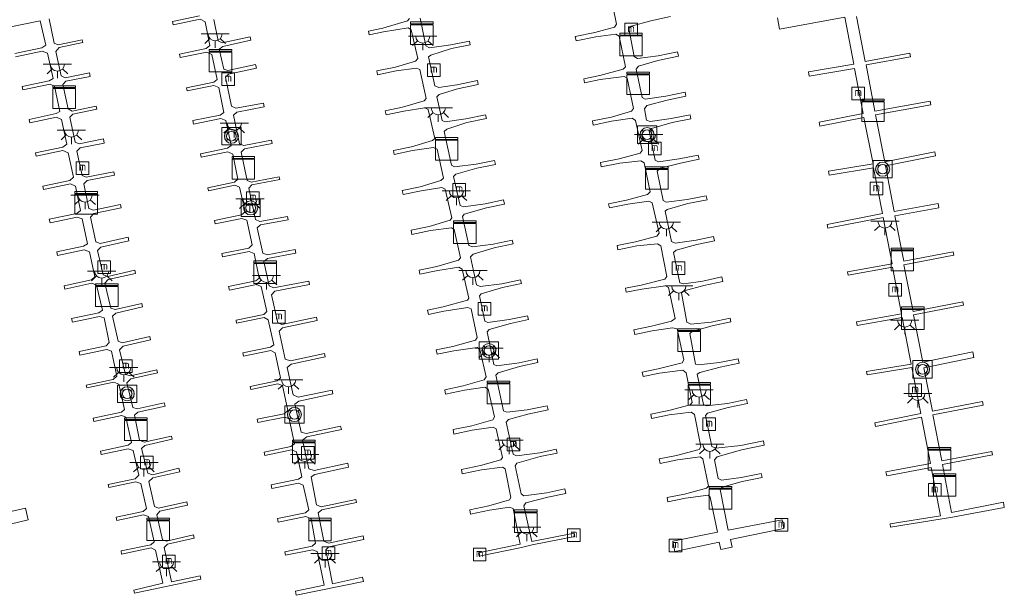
# Model space of a CAD drawing. Extents: x 184075 to 186166, y 346026 to 349063.
# Tile 63 of 136: x 185088 to 185263, y 346673 to 346775. Entities that reach past the tile are written whole.
import ezdxf
from ezdxf.enums import TextEntityAlignment as Align

# ---------------------------------------------------------------- set-up
doc = ezdxf.new("R2010")
doc.units = 0
for name, color, linetype, lineweight in [('B-ME-IE-MEUBILAIR_WATERWEGMEUBILAIR-S', 150, 'Continuous', 25), ('B-ME-IE-MEUBILAIR_WEGMEUBILAIR-S', 7, 'Continuous', 25), ('B-ME-KW-KUNSTWERK_STEIGER-GV', 170, 'Continuous', 18)]:
    doc.layers.add(name, color=color, linetype=linetype, lineweight=lineweight)
doc.styles.add('NLCS-ISO', font='NLCS-ISO.ttf')

# ---------------------------------------------------------------- blocks, each defined once
blk = doc.blocks.new('SIE-WATER_MEERPAAL-SO')
at = {"color": 0, "linetype": 'ByBlock', "lineweight": 18}
blk.add_lwpolyline([(-1.12, -1.12), (1.12, -1.12), (1.12, 1.12), (-1.12, 1.12)], close=True, dxfattribs=at)
at = {"color": 0, "linetype": 'ByBlock', "lineweight": 18, "style": 'NLCS-ISO'}
blk.add_text('m', height=1.5, dxfattribs=at).set_placement((0, 0.28), align=Align.MIDDLE_CENTER)
blk = doc.blocks.new('SOG-WATER_REDDINGSMIDDEL-SO')
at = {"linetype": 'ByBlock', "lineweight": 18}
h = blk.add_hatch(color=0, dxfattribs=at)
h.dxf.hatch_style = 1
h.paths.add_polyline_path([(1.25, 0, 0.187058), (0.92, 0.84), (0.63, 0.57, -0.187058), (0.85, 0, -0.187058), (0.63, -0.57), (0.92, -0.84, 0.187058)])
h.paths.add_polyline_path([(-0.63, 0.57), (-0.92, 0.84, 0.187058), (-1.25, 0, 0.187058), (-0.92, -0.84), (-0.63, -0.57, -0.187058), (-0.85, 0, -0.187058)])
at = {"color": 0, "linetype": 'ByBlock', "lineweight": 18}
blk.add_lwpolyline([(1.7, 1.55), (-1.7, 1.55), (-1.7, -1.55), (1.7, -1.55)], close=True, dxfattribs=at)
for points in [[(-0.63, 0.57), (-0.92, 0.84)], [(0.92, 0.84), (0.63, 0.57)], [(-0.63, -0.57), (-0.92, -0.84)], [(0.92, -0.84), (0.63, -0.57)]]:
    blk.add_lwpolyline(points, dxfattribs=at)
for radius in [1.25, 0.85]:
    blk.add_circle((0, 0), radius, dxfattribs=at)
blk = doc.blocks.new('SKL-DATA_KAST-SO')
at = {"color": 0, "linetype": 'ByBlock', "lineweight": 18}
for points in [[(-2, 2), (2, 2), (2, 1.68), (-2, 1.68)], [(-2, 1.52), (2, 1.52), (2, -2), (-2, -2)]]:
    blk.add_lwpolyline(points, close=True, dxfattribs=at)
blk = doc.blocks.new('SKL-ET_OV_LICHTPUNT-SO')
at = {"color": 0, "linetype": 'ByBlock', "lineweight": 18}
for points in [[(-1.25, 0), (-2.5, 0)], [(1.25, 0), (2.5, 0)], [(-0.92, -0.85), (-1.83, -1.7)], [(0, -1.25), (0, -2.5)], [(0.92, -0.85), (1.83, -1.7)]]:
    blk.add_lwpolyline(points, dxfattribs=at)
blk.add_lwpolyline([(0, 0), (1.25, 0, -1), (-1.25, 0)], format="xyb", close=True, dxfattribs=at)

msp = doc.modelspace()

# ---------------------------------------------------------------- linework, layer by layer
at = {"layer": 'B-ME-KW-KUNSTWERK_STEIGER-GV'}
for points in [[(185203.694, 346775.852, 21.353), (185200.172, 346775.127, 21.353), (185196.701, 346774.156, 21.353), (185196.275, 346773.764, 21.353), (185197.212, 346768.768, 21.353), (185197.818, 346768.431, 21.353), (185201.463, 346768.891, 21.353), (185204.894, 346769.597, 21.353), (185205.055, 346768.814, 21.353), (185201.435, 346768.068, 21.353), (185197.994, 346767.095, 21.353), (185197.613, 346766.52, 21.353), (185198.656, 346761.514, 21.353), (185199.197, 346761.207, 21.353), (185202.855, 346761.74, 21.353), (185206.261, 346762.442, 21.292), (185206.404, 346761.744, 21.292), (185203.067, 346761.057, 21.292), (185199.457, 346760.101, 21.296), (185199.065, 346759.53, 21.296), (185199.447, 346757.509, 21.296), (185200.066, 346757.282, 21.296), (185203.785, 346757.781, 21.256), (185207.127, 346758.47, 21.256), (185207.271, 346757.773, 21.256), (185203.97, 346757.092, 21.256), (185200.317, 346756.043, 21.256), (185199.909, 346755.607, 21.256), (185200.959, 346750.415, 21.256), (185201.57, 346750.145, 21.256), (185205.229, 346750.651, 21.256), (185208.579, 346751.341, 21.256), (185208.735, 346750.584, 21.256), (185205.418, 346749.901, 21.256), (185201.877, 346749.01, 21.307), (185201.332, 346748.488, 21.307), (185202.372, 346743.288, 21.307), (185202.913, 346742.972, 21.307), (185206.624, 346743.445, 21.307), (185210.005, 346744.142, 21.307), (185210.151, 346743.431, 21.307), (185206.756, 346742.732, 21.307), (185203.067, 346741.707, 21.307), (185202.694, 346741.375, 21.307), (185203.824, 346736.002, 21.307), (185204.492, 346735.744, 21.307), (185208.184, 346736.278, 21.307), (185211.276, 346736.915, 21.307), (185211.436, 346736.137, 21.307), (185208.326, 346735.496, 21.307), (185204.656, 346734.523, 21.307), (185204.176, 346734.1, 21.307), (185205.328, 346728.688, 21.307), (185206.044, 346728.51, 21.307), (185209.395, 346729.01, 21.26), (185212.74, 346729.771, 21.26), (185212.913, 346728.931, 21.26), (185209.586, 346728.246, 21.26), (185206.096, 346727.303, 21.26), (185205.608, 346726.958, 21.364), (185206.547, 346721.724, 21.364), (185207.237, 346721.376, 21.307), (185210.875, 346721.739, 21.307), (185214.243, 346722.433, 21.307), (185214.372, 346721.808, 21.307), (185211.055, 346721.125, 21.307), (185207.497, 346720.112, 21.424), (185207.069, 346719.714, 21.424), (185208.09, 346714.337, 21.424), (185208.627, 346714.204, 21.324), (185212.34, 346714.577, 21.328), (185215.653, 346715.26, 21.328), (185215.815, 346714.474, 21.328), (185212.479, 346713.787, 21.328), (185208.878, 346712.81, 21.321), (185208.403, 346712.54, 21.321), (185209.511, 346707.188, 21.321), (185210.028, 346706.918, 21.321), (185213.738, 346707.345, 21.321), (185217.149, 346708.048, 21.321), (185217.295, 346707.343, 21.321), (185213.883, 346706.64, 21.321), (185210.208, 346705.632, 21.321), (185209.87, 346705.211, 21.321), (185210.978, 346699.742, 21.321), (185211.691, 346699.443, 21.321), (185216.136, 346699.924, 21.321), (185220.112, 346700.743, 21.321), (185220.269, 346699.979, 21.321), (185216.248, 346699.151, 21.321), (185211.926, 346697.899, 21.321), (185211.428, 346697.375, 21.321), (185212.131, 346694.054, 21.321), (185212.689, 346693.777, 21.321), (185216.159, 346694.246, 21.321), (185219.715, 346694.979, 21.321), (185219.864, 346694.258, 21.321), (185216.339, 346693.532, 21.321), (185212.804, 346692.522, 21.321), (185212.429, 346692.109, 21.389), (185213.879, 346684.919, 21.389), (185223.434, 346686.757, 21.389), (185223.751, 346685.22, 21.407), (185214.292, 346683.272, 21.407), (185214.578, 346681.882, 21.407), (185212.578, 346681.469, 21.407), (185212.307, 346682.784, 21.407), (185204.459, 346681.167, 21.407), (185204.093, 346682.941, 21.407), (185211.983, 346684.567, 21.407), (185210.71, 346690.746, 21.407), (185210.329, 346691.125, 21.407), (185206.329, 346690.585, 21.346), (185203.202, 346689.941, 21.346), (185203.051, 346690.675, 21.346), (185206.17, 346691.318, 21.346), (185210.043, 346692.351, 21.346), (185210.374, 346692.719, 21.407), (185209.393, 346697.543, 21.382), (185208.906, 346697.902, 21.382), (185204.901, 346697.38, 21.382), (185201.835, 346696.749, 21.278), (185201.675, 346697.525, 21.278), (185204.757, 346698.16, 21.346), (185208.75, 346699.207, 21.389), (185209.037, 346699.75, 21.385), (185207.886, 346705.398, 21.382), (185207.336, 346705.792, 21.378), (185203.436, 346705.328, 21.339), (185200.318, 346704.685, 21.339), (185200.159, 346705.455, 21.339), (185203.378, 346706.118, 21.339), (185207.139, 346707.108, 21.339), (185207.484, 346707.498, 21.339), (185206.438, 346712.785, 21.339), (185205.84, 346713.231, 21.339), (185201.715, 346712.732, 21.339), (185198.82, 346712.135, 21.339), (185198.664, 346712.89, 21.339), (185201.512, 346713.477, 21.339), (185205.708, 346714.529, 21.339), (185206.003, 346715.064, 21.382), (185204.833, 346720.56, 21.382), (185203.999, 346720.734, 21.382), (185200.41, 346720.215, 21.382), (185197.333, 346719.581, 21.274), (185197.17, 346720.371, 21.274), (185200.316, 346721.019, 21.274), (185203.861, 346721.921, 21.41), (185204.497, 346722.388, 21.41), (185203.337, 346727.863, 21.41), (185202.799, 346728.19, 21.41), (185198.604, 346727.601, 21.332), (185195.839, 346727.031, 21.332), (185195.692, 346727.742, 21.332), (185198.446, 346728.309, 21.332), (185202.664, 346729.364, 21.371), (185202.995, 346729.834, 21.371), (185201.978, 346735.251, 21.371), (185201.349, 346735.628, 21.371), (185197.686, 346735.238, 21.371), (185194.359, 346734.552, 21.371), (185194.207, 346735.294, 21.371), (185197.454, 346735.963, 21.371), (185201.218, 346736.949, 21.371), (185201.651, 346737.509, 21.371), (185200.449, 346742.869, 21.371), (185199.829, 346743.195, 21.371), (185196.126, 346742.649, 21.371), (185192.87, 346741.978, 21.371), (185192.719, 346742.711, 21.371), (185195.906, 346743.368, 21.371), (185199.583, 346744.36, 21.371), (185200.04, 346744.8, 21.371), (185199.03, 346749.965, 21.371), (185198.429, 346750.297, 21.371), (185194.714, 346749.916, 21.371), (185191.406, 346749.234, 21.371), (185191.247, 346750.002, 21.371), (185194.555, 346750.683, 21.371), (185198.31, 346751.647, 21.371), (185198.65, 346752.128, 21.371), (185197.496, 346757.45, 21.371), (185196.895, 346757.839, 21.371), (185193.248, 346757.308, 21.371), (185189.998, 346756.639, 21.371), (185189.848, 346757.367, 21.371), (185193.198, 346758.057, 21.371), (185196.765, 346759.085, 21.371), (185197.129, 346759.577, 21.371), (185196.007, 346764.951, 21.371), (185195.479, 346765.245, 21.371), (185191.221, 346764.696, 21.371), (185188.458, 346764.127, 21.371), (185188.309, 346764.854, 21.371), (185191.139, 346765.437, 21.371), (185195.299, 346766.537, 21.371), (185195.695, 346766.957, 21.371), (185194.602, 346772.383, 21.371), (185193.986, 346772.746, 21.371), (185190.456, 346772.285, 21.371), (185186.951, 346771.563, 21.371), (185186.792, 346772.334, 21.371), (185190.266, 346773.049, 21.371), (185193.772, 346773.971, 21.371), (185194.107, 346774.48, 21.371), (185192.983, 346780.051, 21.371)], [(185087.577, 346769.29, 21.292), (185092.41, 346770.313, 21.292), (185093.07, 346770.774, 21.292), (185092.081, 346775.119, 21.41), (185065.402, 346769.644, 21.41)], [(185093.69, 346775.456, 21.357), (185094.555, 346771.167, 21.307), (185095.258, 346770.864, 21.307), (185099.531, 346771.735, 21.307), (185099.632, 346771.236, 21.307), (185095.444, 346770.381, 21.307), (185094.834, 346769.687, 21.307), (185095.795, 346765.381, 21.307), (185096.498, 346765.036, 21.307), (185100.819, 346765.917, 21.307), (185100.951, 346765.266, 21.307), (185096.648, 346764.411, 21.307), (185096.124, 346763.824, 21.307), (185097.028, 346759.524, 21.307), (185097.776, 346759.126, 21.307), (185101.992, 346759.986, 21.307), (185102.104, 346759.438, 21.307), (185097.894, 346758.579, 21.307), (185097.339, 346758.027, 21.307), (185098.268, 346753.588, 21.307), (185099, 346753.32, 21.307), (185103.272, 346754.192, 21.307), (185103.421, 346753.461, 21.307), (185099.161, 346752.592, 21.307), (185098.572, 346752.049, 21.307), (185099.545, 346747.719, 21.307), (185100.239, 346747.393, 21.307), (185105.121, 346748.388, 21.307), (185105.242, 346747.793, 21.307), (185100.401, 346746.806, 21.307), (185099.82, 346746.219, 21.307), (185100.719, 346741.846, 21.307), (185101.527, 346741.555, 21.307), (185106.326, 346742.568, 21.307), (185106.442, 346741.996, 21.307), (185101.606, 346741.009, 21.307), (185100.992, 346740.328, 21.307), (185101.969, 346735.969, 21.307), (185102.702, 346735.654, 21.307), (185107.651, 346736.773, 21.285), (185107.789, 346736.165, 21.285), (185102.832, 346735.045, 21.285), (185102.229, 346734.456, 21.285), (185103.251, 346730.132, 21.285), (185104.04, 346729.85, 21.285), (185108.864, 346730.941, 21.285), (185108.989, 346730.385, 21.285), (185104.134, 346729.287, 21.285), (185103.554, 346728.679, 21.285), (185104.573, 346724.233, 21.285), (185105.372, 346723.97, 21.285), (185110.073, 346725.033, 21.285), (185110.208, 346724.435, 21.285), (185105.484, 346723.368, 21.285), (185104.895, 346722.807, 21.285), (185105.915, 346718.395, 21.285), (185106.616, 346718.087, 21.285), (185111.49, 346719.189, 21.285), (185111.624, 346718.598, 21.285), (185106.779, 346717.502, 21.285), (185106.139, 346716.848, 21.285), (185107.2, 346712.499, 21.285), (185108.06, 346712.219, 21.285), (185112.735, 346713.276, 21.285), (185112.851, 346712.764, 21.285), (185108.141, 346711.7, 21.285), (185107.442, 346711.033, 21.285), (185108.472, 346706.658, 21.285), (185109.279, 346706.386, 21.285), (185114.06, 346707.467, 21.285), (185114.189, 346706.9, 21.285), (185109.375, 346705.812, 21.285), (185108.759, 346705.261, 21.285), (185109.662, 346700.871, 21.285), (185110.496, 346700.486, 21.285), (185115.329, 346701.579, 21.285), (185115.457, 346701.011, 21.285), (185110.594, 346699.912, 21.285), (185110.028, 346699.381, 21.285), (185111.141, 346695.03, 21.285), (185111.964, 346694.743, 21.285), (185116.662, 346695.899, 21.285), (185116.807, 346695.256, 21.285), (185112.059, 346694.183, 21.285), (185111.343, 346693.537, 21.285), (185112.315, 346689.115, 21.285), (185113.058, 346688.825, 21.285), (185118.043, 346689.951, 21.285), (185118.175, 346689.368, 21.285), (185113.278, 346688.262, 21.285), (185112.713, 346687.661, 21.285), (185113.749, 346683.182, 21.285), (185114.438, 346682.985, 21.285), (185119.239, 346684.07, 21.285), (185119.37, 346683.489, 21.285), (185114.616, 346682.415, 21.285), (185114.034, 346681.861, 21.285), (185115.359, 346675.754, 21.285), (185120.4, 346676.804, 21.285), (185120.548, 346676.241, 21.285), (185108.78, 346673.751, 21.285), (185108.641, 346674.322, 21.317), (185113.822, 346675.521, 21.317), (185112.515, 346681.388, 21.317), (185111.709, 346681.794, 21.296), (185106.512, 346680.694, 21.296), (185106.398, 346681.232, 21.296), (185111.659, 346682.346, 21.296), (185112.25, 346682.839, 21.296), (185111.247, 346687.324, 21.296), (185110.381, 346687.623, 21.296), (185105.652, 346686.622, 21.296), (185105.529, 346687.204, 21.296), (185110.327, 346688.22, 21.296), (185110.939, 346688.741, 21.296), (185109.903, 346693.18, 21.296), (185109.006, 346693.475, 21.296), (185104.24, 346692.466, 21.296), (185104.129, 346692.99, 21.296), (185108.913, 346694.003, 21.296), (185109.576, 346694.642, 21.296), (185108.537, 346699.012, 21.296), (185107.682, 346699.337, 21.296), (185102.907, 346698.327, 21.296), (185102.784, 346698.909, 21.296), (185107.679, 346699.945, 21.296), (185108.256, 346700.464, 21.296), (185107.271, 346704.922, 21.296), (185106.559, 346705.203, 21.296), (185101.569, 346704.147, 21.296), (185101.44, 346704.756, 21.296), (185106.464, 346705.82, 21.296), (185106.995, 346706.268, 21.36), (185106, 346710.741, 21.36), (185105.123, 346711.115, 21.36), (185100.346, 346710.104, 21.328), (185100.239, 346710.609, 21.328), (185105.018, 346711.62, 21.328), (185105.677, 346712.188, 21.328), (185104.699, 346716.626, 21.328), (185103.888, 346716.905, 21.256), (185099.126, 346715.897, 21.267), (185098.99, 346716.538, 21.267), (185103.785, 346717.553, 21.267), (185104.285, 346718.157, 21.303), (185103.407, 346722.484, 21.303), (185102.564, 346722.765, 21.303), (185097.786, 346721.754, 21.303), (185097.654, 346722.38, 21.303), (185102.494, 346723.404, 21.303), (185103.105, 346723.863, 21.378), (185102.077, 346728.279, 21.364), (185101.251, 346728.626, 21.335), (185096.478, 346727.616, 21.321), (185096.355, 346728.197, 21.321), (185101.187, 346729.22, 21.321), (185101.767, 346729.79, 21.357), (185100.799, 346734.173, 21.353), (185099.855, 346734.55, 21.292), (185095.164, 346733.558, 21.264), (185095.033, 346734.177, 21.264), (185099.781, 346735.181, 21.324), (185100.462, 346735.628, 21.367), (185099.51, 346740.042, 21.346), (185098.661, 346740.361, 21.282), (185093.839, 346739.341, 21.282), (185093.707, 346739.966, 21.282), (185098.582, 346740.998, 21.282), (185099.218, 346741.501, 21.382), (185098.314, 346745.836, 21.335), (185097.434, 346746.232, 21.296), (185092.661, 346745.222, 21.296), (185092.533, 346745.825, 21.296), (185097.368, 346746.848, 21.296), (185097.998, 346747.395, 21.396), (185097.072, 346751.724, 21.374), (185096.114, 346752.114, 21.324), (185091.408, 346751.118, 21.324), (185091.285, 346751.701, 21.324), (185096.077, 346752.716, 21.324), (185096.803, 346753.251, 21.353), (185095.86, 346757.656, 21.342), (185094.98, 346758.017, 21.292), (185090.256, 346757.017, 21.292), (185090.121, 346757.652, 21.292), (185094.9, 346758.663, 21.299), (185095.584, 346759.075, 21.364), (185094.651, 346763.551, 21.339), (185093.851, 346763.886, 21.31), (185089.044, 346762.869, 21.31), (185088.916, 346763.476, 21.31), (185093.704, 346764.489, 21.31), (185094.372, 346764.915, 21.328), (185093.394, 346769.379, 21.328), (185092.465, 346769.755, 21.292), (185087.692, 346768.745, 21.292)], [(185122.804, 346775.32, 21.235), (185123.575, 346771.551, 21.235), (185124.32, 346771.233, 21.235), (185129.236, 346772.24, 21.235), (185129.364, 346771.648, 21.235), (185124.411, 346770.581, 21.235), (185123.799, 346770.074, 21.324), (185124.602, 346766.528, 21.324), (185125.326, 346766.283, 21.26), (185130.228, 346767.339, 21.26), (185130.361, 346766.725, 21.26), (185125.411, 346765.658, 21.26), (185124.898, 346765.108, 21.26), (185125.964, 346759.987, 21.26), (185126.75, 346759.617, 21.242), (185131.622, 346760.54, 21.192), (185131.749, 346759.868, 21.192), (185126.891, 346758.947, 21.192), (185126.297, 346758.402, 21.264), (185127.366, 346753.312, 21.26), (185128.132, 346753.032, 21.26), (185133.064, 346753.967, 21.26), (185133.174, 346753.387, 21.26), (185128.242, 346752.453, 21.26), (185127.655, 346751.867, 21.26), (185128.735, 346746.853, 21.26), (185129.447, 346746.558, 21.26), (185134.396, 346747.496, 21.26), (185134.488, 346747.011, 21.26), (185129.548, 346746.075, 21.26), (185129.011, 346745.443, 21.26), (185130.193, 346739.936, 21.26), (185130.99, 346739.549, 21.26), (185135.85, 346740.47, 21.26), (185135.963, 346739.871, 21.26), (185131.109, 346738.966, 21.26), (185130.52, 346738.449, 21.26), (185131.493, 346733.992, 21.26), (185132.284, 346733.649, 21.26), (185137.248, 346734.589, 21.26), (185137.361, 346733.992, 21.26), (185132.3, 346733.033, 21.26), (185131.701, 346732.493, 21.26), (185132.649, 346728.192, 21.26), (185133.417, 346727.824, 21.26), (185139.646, 346729.005, 21.26), (185139.756, 346728.421, 21.26), (185133.608, 346727.256, 21.26), (185133.034, 346726.614, 21.26), (185134.151, 346721.631, 21.26), (185134.883, 346721.329, 21.26), (185140.984, 346722.619, 21.26), (185141.111, 346722.017, 21.26), (185134.997, 346720.724, 21.26), (185134.408, 346720.16, 21.26), (185135.478, 346715.214, 21.26), (185136.413, 346714.901, 21.26), (185142.424, 346716.172, 21.26), (185142.549, 346715.583, 21.26), (185136.519, 346714.308, 21.26), (185135.828, 346713.702, 21.353), (185136.889, 346708.854, 21.353), (185137.781, 346708.478, 21.353), (185143.77, 346709.727, 21.353), (185143.916, 346709.036, 21.353), (185137.859, 346707.755, 21.353), (185137.156, 346707.213, 21.353), (185138.285, 346702.272, 21.353), (185139.17, 346702.016, 21.353), (185145.268, 346703.337, 21.324), (185145.4, 346702.717, 21.324), (185139.265, 346701.419, 21.324), (185138.548, 346700.879, 21.324), (185139.655, 346695.805, 21.324), (185140.59, 346695.501, 21.324), (185146.545, 346696.761, 21.324), (185146.694, 346696.059, 21.324), (185140.687, 346694.789, 21.278), (185140.042, 346694.369, 21.278), (185140.986, 346689.379, 21.278), (185141.857, 346689.067, 21.278), (185147.956, 346690.357, 21.278), (185148.067, 346689.832, 21.278), (185141.92, 346688.532, 21.278), (185141.287, 346687.958, 21.335), (185142.289, 346682.943, 21.335), (185143.107, 346682.602, 21.289), (185149.236, 346683.898, 21.289), (185149.374, 346683.247, 21.289), (185143.213, 346681.944, 21.289), (185142.644, 346681.419, 21.289), (185143.834, 346675.396, 21.289), (185149.14, 346676.59, 21.335), (185149.301, 346675.827, 21.335), (185137.419, 346673.382, 21.335), (185137.262, 346674.12, 21.335), (185142.374, 346675.202, 21.335), (185141.119, 346681.133, 21.335), (185140.313, 346681.461, 21.335), (185135.537, 346680.479, 21.335), (185135.408, 346681.105, 21.335), (185140.235, 346682.097, 21.335), (185140.845, 346682.589, 21.335), (185140.034, 346686.931, 21.335), (185139.112, 346687.332, 21.335), (185134.23, 346686.328, 21.335), (185134.102, 346686.954, 21.335), (185139.028, 346687.968, 21.335), (185139.652, 346688.518, 21.335), (185138.66, 346692.898, 21.335), (185137.842, 346693.239, 21.335), (185133.113, 346692.266, 21.335), (185132.977, 346692.93, 21.335), (185137.804, 346693.923, 21.335), (185138.394, 346694.361, 21.335), (185137.445, 346698.764, 21.335), (185136.554, 346699.12, 21.26), (185131.834, 346698.149, 21.267), (185131.713, 346698.738, 21.267), (185136.443, 346699.711, 21.285), (185137.134, 346700.2, 21.285), (185136.171, 346704.631, 21.285), (185135.376, 346704.944, 21.285), (185130.642, 346703.97, 21.285), (185130.521, 346704.56, 21.285), (185135.284, 346705.54, 21.285), (185135.917, 346706.115, 21.285), (185134.958, 346710.546, 21.285), (185134.135, 346710.832, 21.285), (185129.358, 346709.85, 21.285), (185129.248, 346710.383, 21.285), (185134.023, 346711.365, 21.285), (185134.654, 346711.901, 21.285), (185133.708, 346716.333, 21.285), (185132.921, 346716.714, 21.289), (185128.083, 346715.719, 21.282), (185127.965, 346716.291, 21.282), (185132.863, 346717.298, 21.282), (185133.435, 346717.761, 21.36), (185132.452, 346722.187, 21.342), (185131.714, 346722.566, 21.342), (185126.858, 346721.567, 21.289), (185126.773, 346722.1, 21.289), (185131.666, 346723.116, 21.299), (185132.205, 346723.615, 21.357), (185131.191, 346728.084, 21.349), (185130.363, 346728.414, 21.314), (185125.58, 346727.43, 21.289), (185125.448, 346728.072, 21.289), (185130.292, 346729.069, 21.292), (185130.854, 346729.538, 21.346), (185129.962, 346733.898, 21.342), (185129.064, 346734.279, 21.314), (185124.383, 346733.316, 21.314), (185124.264, 346733.895, 21.314), (185129.024, 346734.874, 21.314), (185129.64, 346735.417, 21.374), (185128.658, 346739.792, 21.367), (185127.795, 346740.117, 21.292), (185123.089, 346739.149, 21.314), (185122.961, 346739.768, 21.317), (185127.717, 346740.746, 21.282), (185128.357, 346741.259, 21.31), (185127.4, 346745.658, 21.303), (185126.54, 346745.989, 21.303), (185121.857, 346745.025, 21.303), (185121.749, 346745.549, 21.303), (185126.47, 346746.52, 21.303), (185127.089, 346747.074, 21.324), (185126.173, 346751.487, 21.303), (185125.306, 346751.908, 21.278), (185120.596, 346750.939, 21.278), (185120.467, 346751.567, 21.278), (185125.272, 346752.556, 21.267), (185125.877, 346753.013, 21.267), (185124.924, 346757.435, 21.267), (185124.073, 346757.817, 21.267), (185119.259, 346756.826, 21.185), (185119.135, 346757.43, 21.189), (185123.954, 346758.422, 21.239), (185124.623, 346758.871, 21.246), (185123.7, 346763.278, 21.264), (185122.858, 346763.664, 21.264), (185118.098, 346762.685, 21.267), (185117.979, 346763.262, 21.271), (185122.822, 346764.258, 21.289), (185123.427, 346764.738, 21.289), (185122.49, 346769.123, 21.289), (185121.585, 346769.556, 21.289), (185116.852, 346768.582, 21.289), (185116.725, 346769.198, 21.289), (185121.467, 346770.173, 21.299), (185122.149, 346770.741, 21.282), (185121.282, 346774.925, 21.282), (185120.413, 346775.401, 21.228), (185115.634, 346774.418, 21.228), (185115.516, 346774.989, 21.228), (185120.318, 346775.977, 21.242)], [(185159.369, 346775.558, 21.317), (185160.384, 346770.645, 21.317), (185161.032, 346770.309, 21.317), (185164.755, 346770.824, 21.317), (185168.06, 346771.513, 21.317), (185168.197, 346770.86, 21.317), (185164.922, 346770.177, 21.317), (185161.251, 346769.019, 21.317), (185160.825, 346768.701, 21.317), (185161.943, 346763.591, 21.317), (185162.636, 346763.292, 21.317), (185165.846, 346763.751, 21.317), (185169.479, 346764.508, 21.317), (185169.622, 346763.824, 21.317), (185165.958, 346763.06, 21.317), (185162.712, 346762.035, 21.317), (185162.283, 346761.624, 21.317), (185163.236, 346757.466, 21.317), (185163.804, 346757.199, 21.317), (185167.446, 346757.738, 21.317), (185170.931, 346758.465, 21.317), (185171.07, 346757.8, 21.317), (185167.617, 346757.079, 21.317), (185164.049, 346755.933, 21.317), (185163.6, 346755.509, 21.317), (185164.89, 346749.551, 21.317), (185165.427, 346749.244, 21.317), (185169.253, 346749.702, 21.317), (185172.516, 346750.383, 21.317), (185172.666, 346749.666, 21.317), (185169.397, 346748.985, 21.317), (185165.685, 346747.959, 21.317), (185165.263, 346747.552, 21.317), (185166.45, 346742.391, 21.317), (185167.036, 346742.164, 21.317), (185170.875, 346742.71, 21.317), (185174.105, 346743.384, 21.317), (185174.259, 346742.645, 21.317), (185171.067, 346741.98, 21.317), (185167.17, 346740.848, 21.317), (185166.841, 346740.483, 21.317), (185167.984, 346735.346, 21.317), (185168.612, 346735.076, 21.317), (185172.264, 346735.579, 21.317), (185175.655, 346736.286, 21.317), (185175.8, 346735.593, 21.317), (185172.433, 346734.891, 21.317), (185168.738, 346733.768, 21.317), (185168.264, 346733.314, 21.317), (185169.341, 346728.346, 21.317), (185169.951, 346728.056, 21.317), (185173.825, 346728.562, 21.317), (185177.131, 346729.251, 21.317), (185177.266, 346728.604, 21.317), (185173.943, 346727.911, 21.317), (185170.177, 346726.78, 21.317), (185169.834, 346726.42, 21.317), (185170.798, 346721.946, 21.317), (185171.326, 346721.712, 21.317), (185175.132, 346722.218, 21.317), (185178.372, 346722.894, 21.317), (185178.518, 346722.192, 21.317), (185175.349, 346721.531, 21.317), (185171.587, 346720.434, 21.317), (185171.235, 346720.02, 21.339), (185172.423, 346714.278, 21.339), (185172.953, 346714.031, 21.339), (185176.867, 346714.565, 21.339), (185180.044, 346715.228, 21.339), (185180.18, 346714.577, 21.339), (185176.962, 346713.906, 21.339), (185173.159, 346712.763, 21.349), (185172.776, 346712.339, 21.403), (185174.088, 346706.061, 21.403), (185174.713, 346705.83, 21.364), (185178.286, 346706.201, 21.364), (185181.848, 346706.944, 21.364), (185181.998, 346706.227, 21.364), (185178.424, 346705.482, 21.364), (185174.979, 346704.5, 21.364), (185174.602, 346704.068, 21.364), (185175.818, 346698.374, 21.364), (185176.377, 346698.078, 21.364), (185180.522, 346698.621, 21.364), (185183.45, 346699.232, 21.364), (185183.587, 346698.576, 21.364), (185180.623, 346697.958, 21.364), (185176.489, 346696.797, 21.364), (185176.19, 346696.325, 21.364), (185177.236, 346691.376, 21.364), (185177.732, 346691.018, 21.364), (185181.79, 346691.556, 21.364), (185184.947, 346692.214, 21.364), (185185.11, 346691.435, 21.364), (185181.954, 346690.777, 21.364), (185178.041, 346689.753, 21.364), (185177.702, 346689.25, 21.364), (185179.099, 346682.922, 21.364), (185186.623, 346684.367, 21.364), (185186.736, 346683.776, 21.364), (185179.161, 346682.322, 21.364), (185177.307, 346681.855, 21.364), (185169.814, 346680.308, 21.364), (185169.686, 346680.924, 21.364), (185177.066, 346682.448, 21.364), (185175.789, 346688.734, 21.364), (185175.169, 346688.988, 21.364), (185171.615, 346688.462, 21.364), (185168.289, 346687.775, 21.364), (185168.132, 346688.536, 21.364), (185171.511, 346689.234, 21.364), (185175.153, 346690.279, 21.364), (185175.407, 346690.685, 21.364), (185174.374, 346695.767, 21.364), (185173.908, 346696.091, 21.364), (185170.232, 346695.612, 21.364), (185166.813, 346694.906, 21.364), (185166.653, 346695.678, 21.364), (185170.051, 346696.38, 21.364), (185173.607, 346697.379, 21.364), (185173.934, 346697.794, 21.364), (185172.836, 346702.834, 21.364), (185172.3, 346703.156, 21.364), (185168.548, 346702.596, 21.364), (185165.338, 346701.933, 21.364), (185165.176, 346702.718, 21.364), (185168.482, 346703.401, 21.364), (185172.196, 346704.456, 21.364), (185172.515, 346704.994, 21.364), (185171.407, 346709.881, 21.364), (185170.818, 346710.241, 21.364), (185167.177, 346709.708, 21.364), (185163.866, 346709.024, 21.364), (185163.708, 346709.793, 21.364), (185166.974, 346710.467, 21.364), (185170.664, 346711.557, 21.367), (185171.022, 346712.045, 21.367), (185169.94, 346716.888, 21.367), (185169.445, 346717.263, 21.367), (185165.3, 346716.688, 21.367), (185162.354, 346716.079, 21.367), (185162.2, 346716.822, 21.367), (185165.114, 346717.424, 21.367), (185169.17, 346718.585, 21.367), (185169.447, 346719.024, 21.367), (185168.36, 346724.087, 21.367), (185167.806, 346724.364, 21.367), (185163.56, 346723.682, 21.367), (185160.806, 346723.113, 21.367), (185160.653, 346723.854, 21.367), (185163.445, 346724.431, 21.367), (185167.709, 346725.635, 21.367), (185167.97, 346726.013, 21.367), (185166.782, 346731.148, 21.367), (185166.214, 346731.466, 21.367), (185162.468, 346730.891, 21.367), (185159.299, 346730.237, 21.367), (185159.15, 346730.957, 21.367), (185162.322, 346731.612, 21.367), (185166.141, 346732.703, 21.367), (185166.519, 346733.13, 21.367), (185165.384, 346738.174, 21.367), (185164.907, 346738.419, 21.367), (185161.177, 346737.973, 21.317), (185157.887, 346737.294, 21.307), (185157.736, 346738.027, 21.307), (185160.941, 346738.689, 21.307), (185164.684, 346739.8, 21.342), (185164.97, 346740.205, 21.342), (185163.801, 346745.286, 21.342), (185163.202, 346745.561, 21.342), (185159.533, 346745.008, 21.346), (185156.328, 346744.346, 21.346), (185156.179, 346745.067, 21.346), (185159.361, 346745.724, 21.346), (185163.04, 346746.807, 21.346), (185163.475, 346747.216, 21.396), (185162.347, 346752.385, 21.396), (185161.713, 346752.658, 21.328), (185157.98, 346752.123, 21.328), (185154.763, 346751.458, 21.328), (185154.628, 346752.116, 21.328), (185157.829, 346752.777, 21.328), (185161.556, 346753.895, 21.399), (185161.958, 346754.259, 21.399), (185160.785, 346759.385, 21.399), (185160.16, 346759.668, 21.399), (185156.46, 346759.099, 21.324), (185153.312, 346758.449, 21.324), (185153.164, 346759.168, 21.324), (185156.24, 346759.804, 21.324), (185160.075, 346760.95, 21.392), (185160.417, 346761.344, 21.392), (185159.276, 346766.456, 21.392), (185158.699, 346766.742, 21.392), (185155.111, 346766.219, 21.289), (185151.82, 346765.54, 21.289), (185151.676, 346766.235, 21.289), (185154.973, 346766.916, 21.289), (185158.502, 346767.978, 21.36), (185158.931, 346768.422, 21.399), (185157.762, 346773.531, 21.367), (185157.247, 346773.84, 21.367), (185152.877, 346773.137, 21.314), (185150.341, 346772.613, 21.314), (185150.201, 346773.293, 21.314), (185152.717, 346773.813, 21.314), (185157.136, 346775.079, 21.357), (185157.44, 346775.515, 21.357)], [(185236.594, 346775.888, 21.272), (185238.154, 346767.919, 21.276), (185246.06, 346769.371, 21.298), (185246.176, 346768.744, 21.294), (185238.311, 346767.3, 21.294), (185239.832, 346759.081, 21.294), (185249.65, 346760.854, 21.301), (185249.763, 346760.229, 21.301), (185239.984, 346758.463, 21.301), (185241.582, 346750.154, 21.301), (185250.443, 346751.922, 21.383), (185250.583, 346751.219, 21.383), (185241.698, 346749.447, 21.323), (185243.239, 346741.332, 21.323), (185251.06, 346742.746, 21.376), (185251.194, 346742.004, 21.373), (185243.387, 346740.593, 21.373), (185244.978, 346732.522, 21.351), (185253.697, 346734.189, 21.34), (185253.81, 346733.597, 21.34), (185244.99, 346731.91, 21.34), (185246.612, 346723.654, 21.34), (185255.419, 346725.336, 21.34), (185255.53, 346724.756, 21.34), (185246.707, 346723.071, 21.34), (185248.341, 346714.667, 21.326), (185257.174, 346716.521, 20.974), (185257.387, 346715.503, 20.969), (185248.539, 346713.647, 21.325), (185250.028, 346705.99, 21.312), (185258.892, 346707.689, 21.308), (185259.014, 346707.054, 21.308), (185250.111, 346705.347, 21.308), (185251.683, 346697.164, 21.308), (185260.548, 346698.841, 21.308), (185260.663, 346698.233, 21.308), (185251.811, 346696.558, 21.308), (185253.421, 346688.037, 21.308), (185262.625, 346689.893, 20.981), (185262.756, 346688.918, 20.988), (185253.58, 346687.195, 21.308), (185242.624, 346685.454, 21.233), (185242.532, 346686.032, 21.233), (185251.456, 346687.45, 21.301), (185249.819, 346696.006, 21.333), (185241.937, 346694.527, 21.294), (185241.803, 346695.241, 21.294), (185249.718, 346696.727, 21.351), (185248.106, 346704.896, 21.351), (185239.976, 346703.254, 21.29), (185239.838, 346703.937, 21.29), (185247.963, 346705.578, 21.323), (185246.401, 346713.704, 21.323), (185238.473, 346712.391, 21.29), (185238.375, 346712.981, 21.29), (185246.276, 346714.29, 21.355), (185244.685, 346722.552, 21.301), (185236.715, 346721.129, 21.308), (185236.597, 346721.791, 21.308), (185244.58, 346723.216, 21.355), (185242.977, 346731.5, 21.34), (185235.087, 346730.079, 21.337), (185234.988, 346730.631, 21.337), (185242.898, 346732.055, 21.401), (185241.308, 346740.273, 21.39), (185231.512, 346738.365, 21.387), (185231.377, 346739.059, 21.387), (185241.165, 346740.966, 21.415), (185239.582, 346749.081, 21.398), (185231.76, 346747.8, 21.308), (185231.646, 346748.496, 21.308), (185239.514, 346749.785, 21.369), (185237.907, 346757.96, 21.369), (185230.1, 346756.458, 21.144), (185229.962, 346757.171, 21.144), (185237.77, 346758.673, 21.387), (185236.21, 346766.679, 21.348), (185228.242, 346765.317, 21.38), (185228.112, 346766.075, 21.38), (185236.111, 346767.443, 21.365), (185234.532, 346775.759, 21.272), (185222.989, 346773.596, 21.233), (185222.579, 346775.602, 21.305)], [(185084.244, 346687.634, 21.317), (185089.47, 346688.808, 21.317), (185089.937, 346686.751, 21.317), (185073.957, 346682.937, 21.317)]]:
    msp.add_polyline3d(points, dxfattribs=at)

# ---------------------------------------------------------------- block references
at = {"layer": 'B-ME-IE-MEUBILAIR_WATERWEGMEUBILAIR-S'}
for name, p in [('SIE-WATER_MEERPAAL-SO', (185196.685, 346773.555, 21.326)), ('SIE-WATER_MEERPAAL-SO', (185161.779, 346766.387, 21.333)), ('SIE-WATER_MEERPAAL-SO', (185125.389, 346764.781, 21.315)), ('SIE-WATER_MEERPAAL-SO', (185236.9, 346762.247, 21.964)), ('SOG-WATER_REDDINGSMIDDEL-SO', (185125.941, 346754.67, 21.31)), ('SOG-WATER_REDDINGSMIDDEL-SO', (185199.52, 346754.94, 21.336)), ('SIE-WATER_MEERPAAL-SO', (185200.869, 346752.496, 21.326)), ('SIE-WATER_MEERPAAL-SO', (185099.567, 346749.03, 21.337)), ('SOG-WATER_REDDINGSMIDDEL-SO', (185241.224, 346748.836, 21.469)), ('SIE-WATER_MEERPAAL-SO', (185166.283, 346745.194, 21.333)), ('SIE-WATER_MEERPAAL-SO', (185240.112, 346745.389, 22.031)), ('SIE-WATER_MEERPAAL-SO', (185129.76, 346743.725, 21.315)), ('SOG-WATER_REDDINGSMIDDEL-SO', (185129.356, 346741.985, 21.291)), ('SIE-WATER_MEERPAAL-SO', (185103.41, 346731.478, 21.337)), ('SIE-WATER_MEERPAAL-SO', (185205.111, 346731.294, 21.326)), ('SIE-WATER_MEERPAAL-SO', (185243.451, 346727.467, 22.071)), ('SIE-WATER_MEERPAAL-SO', (185170.75, 346724.127, 21.333)), ('SIE-WATER_MEERPAAL-SO', (185134.347, 346722.689, 21.315)), ('SOG-WATER_REDDINGSMIDDEL-SO', (185171.515, 346716.718, 21.365)), ('SIE-WATER_MEERPAAL-SO', (185107.256, 346713.963, 21.337)), ('SOG-WATER_REDDINGSMIDDEL-SO', (185248.293, 346713.403, 21.384)), ('SOG-WATER_REDDINGSMIDDEL-SO', (185107.487, 346709.058, 21.38)), ('SIE-WATER_MEERPAAL-SO', (185246.972, 346709.72, 22.024)), ('SOG-WATER_REDDINGSMIDDEL-SO', (185137.099, 346705.397, 21.328)), ('SIE-WATER_MEERPAAL-SO', (185210.511, 346703.699, 21.326)), ('SIE-WATER_MEERPAAL-SO', (185175.878, 346700.103, 21.422)), ('SIE-WATER_MEERPAAL-SO', (185139.471, 346698.595, 21.315)), ('SIE-WATER_MEERPAAL-SO', (185110.99, 346696.877, 21.337)), ('SIE-WATER_MEERPAAL-SO', (185250.448, 346692.047, 22.024)), ('SIE-WATER_MEERPAAL-SO', (185223.338, 346685.838, 21.39)), ('SIE-WATER_MEERPAAL-SO', (185186.582, 346684.044, 21.315)), ('SIE-WATER_MEERPAAL-SO', (185204.541, 346682.227, 21.397)), ('SIE-WATER_MEERPAAL-SO', (185143.108, 346680.838, 21.315)), ('SIE-WATER_MEERPAAL-SO', (185169.887, 346680.636, 21.315)), ('SIE-WATER_MEERPAAL-SO', (185114.854, 346679.396, 21.337))]:
    msp.add_blockref(name, p, dxfattribs=at)
at = {"layer": 'B-ME-IE-MEUBILAIR_WEGMEUBILAIR-S'}
for name, p in [('SKL-DATA_KAST-SO', (185159.665, 346772.898, 21.325)), ('SKL-ET_OV_LICHTPUNT-SO', (185123.059, 346772.801, 21.304)), ('SKL-ET_OV_LICHTPUNT-SO', (185159.813, 346772.403, 21.397)), ('SKL-DATA_KAST-SO', (185196.67, 346770.895, 21.35)), ('SKL-DATA_KAST-SO', (185124.007, 346768.047, 21.304)), ('SKL-ET_OV_LICHTPUNT-SO', (185095.131, 346767.442, 21.358)), ('SKL-DATA_KAST-SO', (185197.96, 346764.04, 21.337)), ('SKL-DATA_KAST-SO', (185096.331, 346761.6, 21.34)), ('SKL-DATA_KAST-SO', (185239.515, 346759.246, 21.388)), ('SKL-ET_OV_LICHTPUNT-SO', (185162.566, 346759.705, 21.397)), ('SKL-ET_OV_LICHTPUNT-SO', (185126.456, 346756.965, 21.312)), ('SKL-ET_OV_LICHTPUNT-SO', (185097.621, 346755.75, 21.315)), ('SKL-DATA_KAST-SO', (185164.042, 346752.43, 21.296)), ('SKL-ET_OV_LICHTPUNT-SO', (185199.78, 346754.961, 21.322)), ('SKL-DATA_KAST-SO', (185128.047, 346749.069, 21.27)), ('SKL-DATA_KAST-SO', (185201.262, 346747.267, 21.314)), ('SKL-ET_OV_LICHTPUNT-SO', (185100.027, 346744.258, 21.333)), ('SKL-DATA_KAST-SO', (185100.207, 346742.876, 21.291)), ('SKL-ET_OV_LICHTPUNT-SO', (185165.772, 346744.983, 21.369)), ('SKL-ET_OV_LICHTPUNT-SO', (185129.227, 346743.599, 21.347)), ('SKL-DATA_KAST-SO', (185167.268, 346737.683, 21.301)), ('SKL-ET_OV_LICHTPUNT-SO', (185202.93, 346739.469, 21.383)), ('SKL-ET_OV_LICHTPUNT-SO', (185241.617, 346739.651, 22.107)), ('SKL-DATA_KAST-SO', (185244.709, 346732.846, 21.475)), ('SKL-DATA_KAST-SO', (185131.932, 346730.599, 21.288)), ('SKL-ET_OV_LICHTPUNT-SO', (185102.98, 346730.778, 21.347)), ('SKL-ET_OV_LICHTPUNT-SO', (185132.148, 346730.027, 21.312)), ('SKL-ET_OV_LICHTPUNT-SO', (185168.692, 346730.876, 21.369)), ('SKL-DATA_KAST-SO', (185103.898, 346726.546, 21.33)), ('SKL-ET_OV_LICHTPUNT-SO', (185205.142, 346728.156, 21.383)), ('SKL-DATA_KAST-SO', (185246.568, 346722.445, 21.369)), ('SKL-ET_OV_LICHTPUNT-SO', (185245.123, 346722.11, 22.053)), ('SKL-DATA_KAST-SO', (185206.976, 346718.565, 21.33)), ('SKL-ET_OV_LICHTPUNT-SO', (185171.57, 346717.137, 21.369)), ('SKL-ET_OV_LICHTPUNT-SO', (185106.885, 346713.694, 21.39)), ('SKL-ET_OV_LICHTPUNT-SO', (185136.071, 346711.557, 21.312)), ('SKL-DATA_KAST-SO', (185173.223, 346709.296, 21.33)), ('SKL-DATA_KAST-SO', (185208.765, 346709.074, 21.317)), ('SKL-ET_OV_LICHTPUNT-SO', (185208.723, 346709.745, 21.383)), ('SKL-ET_OV_LICHTPUNT-SO', (185247.451, 346709.118, 22.035)), ('SKL-DATA_KAST-SO', (185109.012, 346702.807, 21.343)), ('SKL-DATA_KAST-SO', (185138.751, 346698.85, 21.299)), ('SKL-ET_OV_LICHTPUNT-SO', (185175.102, 346700.868, 21.369)), ('SKL-ET_OV_LICHTPUNT-SO', (185210.634, 346700.117, 21.383)), ('SKL-DATA_KAST-SO', (185251.299, 346697.567, 21.392)), ('SKL-ET_OV_LICHTPUNT-SO', (185110.46, 346696.918, 21.347)), ('SKL-ET_OV_LICHTPUNT-SO', (185138.919, 346698.318, 21.294)), ('SKL-DATA_KAST-SO', (185252.198, 346692.92, 21.366)), ('SKL-DATA_KAST-SO', (185212.499, 346690.649, 21.325)), ('SKL-DATA_KAST-SO', (185178.074, 346686.492, 21.361)), ('SKL-DATA_KAST-SO', (185112.995, 346685.068, 21.306)), ('SKL-DATA_KAST-SO', (185141.621, 346685.026, 21.304)), ('SKL-ET_OV_LICHTPUNT-SO', (185178.221, 346685.465, 21.369)), ('SKL-ET_OV_LICHTPUNT-SO', (185114.456, 346679.301, 21.294)), ('SKL-ET_OV_LICHTPUNT-SO', (185142.508, 346680.785, 21.294))]:
    msp.add_blockref(name, p, dxfattribs=at)

doc.saveas('drawing.dxf')
